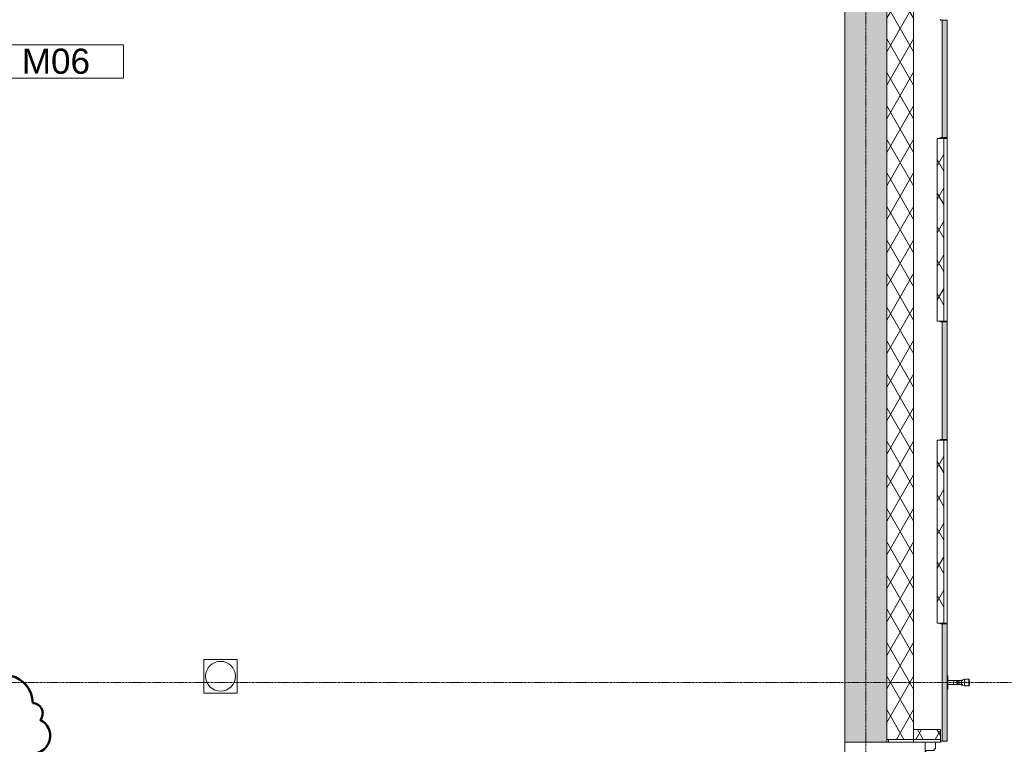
# Model space of a CAD drawing. Header units: millimetres. Extents: x 522 to 75900, y -25803 to 58941.
# Tile 131 of 134: x 48152 to 54026, y 45632 to 49952. Entities that reach past the tile are written whole.
import ezdxf

# ---------------------------------------------------------------- set-up
doc = ezdxf.new("R2010")
doc.units = ezdxf.units.MM
for name, pattern in [('Dot', [4.7625, 0, -4.7625]), ('Grid Line', [22.225, 12.7, -3.175, 3.175, -3.175]), ('Overhead', [3.96875, 2.38125, -1.5875])]:
    doc.linetypes.add(name, pattern=pattern)
for name, color, linetype, lineweight in [('00_Algemeen', 7, 'Dot', 9), ('22_Metselwerk', 7, 'Continuous', 9), ('30_Kozijnen-ramen-deuren', 7, 'Continuous', 9), ('42_Dekvloeren en vloersystemen', 7, 'Continuous', 9)]:
    doc.layers.add(name, color=color, linetype=linetype, lineweight=lineweight)
doc.layers.add('51_Binnenriolering', color=7, linetype='Continuous', lineweight=18, true_color=0x7f7f7f)
doc.styles.add('Arial_3', font='arial.ttf', dxfattribs={"height": 150})
pattern_1 = [(60, (0, 0), (-86.60254, 50), []), (120, (0, 0), (-86.60254, -50), [])]

# ---------------------------------------------------------------- blocks, each defined once
blk = doc.blocks.new('FRA_R12_AWT_CON_Betonwerk_R20_rvt-1-100 - Plattegrond - Begane grond')
at = {"layer": '22_Metselwerk', "lineweight": 13, "true_color": 0xc0c0c0}
h = blk.add_hatch(dxfattribs=at)
h.set_pattern_fill('FP_141', color=9, style=0, pattern_type=2)
h.set_pattern_definition([(45, (0, 0), (-106.06602, 106.06602), []), (135, (0, 0), (-106.06602, -106.06602), []), (50, (0, 0), (358.6306, -31.3759), [37.5, -412.5]), (355, (0, 0), (-69.3761, 376.0957), [30, -330]), (100.451, (29.9, -2.6), (289.2568, 344.7173), [31.87, -350.571]), (46.184, (0, 100), (533.62, -82.7615), [56.25, -618.75]), (96.636, (44.47, 93.1), (467.3284, 487.0622), [47.805, -525.856]), (351.184, (0, 100), (467.3326, 487.058), [45, -495]), (21, (50, 75), (298.4541, -201.3095), [37.5, -412.5]), (326, (50, 75), (121.6571, 362.5749), [30, -330]), (71.451, (74.87, 58.22), (420.112, 161.2621), [31.87, -350.571]), (37.5, (0, 0), (6.07993, 166.44693), [3.353, -322.647, 3.353, -331.647, -331.25]), (37.5, (0, 0), (6.07993, 166.44693), [-661, 3.353, -327.897]), (7.5, (0, 0), (131.53477, 197.20586), [3.353, -187.647, 3.353, -315.147, -126.25]), (7.5, (0, 0), (131.53477, 197.20586), [-509.5, 3.353, -122.897]), (327.5, (-111.5, 0), (266.91122, -11.27744), [3.353, -121.647, 3.353, -386.647, -517.5]), (327.5, (-111.5, 0), (266.91122, -11.27744), [-515, 3.353, -514.147]), (317.5, (-161.5, 0), (291.5931, 50.0525), [3.353, -159.147, 3.353, -255.647, -367.5]), (317.5, (-161.5, 0), (291.5931, 50.0525), [-421.5, 3.353, -364.147]), (317.5, (-161.5, 0), (291.5931, 50.0525), [3.353, -159.147, 3.353, -255.647, -367.5]), (317.5, (-161.5, 0), (291.5931, 50.0525), [-421.5, 3.353, -364.147])])
h.paths.add_polyline_path([(53171.6, 9850), (53325, 9850), (53325, 10380), (53075, 10380), (53075, 9850)], flags=0)
h.paths.add_polyline_path([(53325, 11420), (53325, 12180), (53075, 12180), (53075, 11420)], flags=0)
h.paths.add_polyline_path([(53075, 13220), (53325, 13220), (53325, 13980), (53075, 13980)], flags=0)
h.paths.add_polyline_path([(53325, 15020), (53325, 15780), (53075, 15780), (53075, 15020)], flags=0)
h.paths.add_polyline_path([(53075, 16820), (53325, 16820), (53325, 17580), (53075, 17580), (53075, 17357.1)], flags=0)
h.paths.add_polyline_path([(53075, 18620), (53325, 18620), (53325, 19380), (53075, 19380), (53075, 18940.1)], flags=0)
h.paths.add_polyline_path([(53325, 20420), (53325, 21180), (53075, 21180), (53075, 20420)], flags=0)
h.paths.add_polyline_path([(53075, 22220), (53325, 22220), (53325, 22980), (53075, 22980)], flags=0)
h.paths.add_polyline_path([(53325, 24020), (53325, 26545), (53075, 26545), (53075, 24020)], flags=0)
h.paths.add_polyline_path([(53325, 27645), (53325, 29445), (53075, 29445), (53075, 27645)], flags=0)
h.paths.add_polyline_path([(53325, 31245), (53325, 33045), (53075, 33045), (53075, 31245)], flags=0)
h.paths.add_polyline_path([(53325, 34845), (53325, 36645), (53075, 36645), (53075, 34845)], flags=0)
h.paths.add_polyline_path([(53171.6, 38445), (53325, 38445), (53325, 40245), (53075, 40245), (53075, 38445)], flags=0)
h.paths.add_polyline_path([(53075, 42045), (53325, 42045), (53325, 43845), (53075, 43845), (53075, 42684.9)], flags=0)
h.paths.add_polyline_path([(53325, 45645), (53325, 53325), (53075, 53325), (53075, 45645), (53171.6, 45645)], flags=0)
at = {"layer": '22_Metselwerk', "lineweight": 13}
for p, q in [((53325, 45645), (53325, 53325)), ((53075, 53075), (53075, 45645)), ((53075, 45645), (53325, 45645))]:
    blk.add_line(p, q, dxfattribs=at)
blk = doc.blocks.new('NLRS_74_PF_UN_vloerput rechte uitlaat_Aquaberg - VP1-5598395-100 - Plattegrond - Begane grond')
at = {"layer": '51_Binnenriolering'}
for p, q in [((100, 100), (-100, 100)), ((-100, 100), (-100, -100)), ((100, -100), (100, 100)), ((-100, -100), (100, -100))]:
    blk.add_line(p, q, dxfattribs=at)
for start, end in [(360, 180), (180, 360)]:
    blk.add_arc((0, 0), 89, start, end, dxfattribs=at)
blk = doc.blocks.new('NLRS_74_PF_UN_opstelling_tapkranen - GK-7510489-100 - Plattegrond - Begane grond')
at = {"layer": '51_Binnenriolering'}
for p, q in [((-40, 0), (-40, -5)), ((40, -5), (-40, -5)), ((-12.5, -5), (-12.5, -60)), ((12.5, -60), (12.5, -5)), ((40, -5), (40, 0)), ((-15, -85), (-20.2, -104.3)), ((-20.2, -104.3), (-20.2, -129.3)), ((-20.2, -104.3), (0, -104.3)), ((0, -85), (-15, -85)), ((-12.5, -60), (-7.4, -60)), ((-12.5, -60), (-12.5, -94.6)), ((-7.4, -60), (-12.5, -60)), ((15, -85), (0, -85)), ((0, -104.3), (20.2, -104.3)), ((7.4, -60), (12.5, -60)), ((12.5, -60), (7.4, -60)), ((12.5, -94.6), (12.5, -60)), ((20.2, -104.3), (15, -85)), ((20.2, -129.3), (20.2, -104.3)), ((-20.2, -129.3), (-16.6, -132.9)), ((-20.2, -129.3), (0, -129.3)), ((-11.8, -132.9), (0, -132.9)), ((0, -129.3), (20.2, -129.3)), ((0, -132.9), (11.8, -132.9)), ((16.6, -132.9), (20.2, -129.3))]:
    blk.add_line(p, q, dxfattribs=at)
at = {"layer": '51_Binnenriolering', "flags": 128}
blk.add_lwpolyline([(-12.5, -60), (-12.5, -60.5), (-12.5, -61), (-12.4, -61.5), (-12.3, -62), (-12.3, -62.5), (-12.1, -63), (-12, -63.5), (-11.9, -63.9), (-11.7, -64.4), (-11.5, -64.9), (-11.3, -65.3), (-11.1, -65.8), (-10.8, -66.2), (-10.6, -66.6), (-10.3, -67.1), (-10, -67.5), (-9.7, -67.9), (-9.4, -68.2), (-9.1, -68.6), (-8.7, -69), (-8.3, -69.3), (-8, -69.6), (-7.6, -69.9), (-7.2, -70.2), (-6.8, -70.5), (-6.3, -70.8), (-5.9, -71), (-5.4, -71.3), (-5, -71.5), (-4.5, -71.7), (-4.1, -71.8), (-3.6, -72), (-3.1, -72.1), (-2.6, -72.2), (-2.1, -72.3), (-1.6, -72.4), (-1.1, -72.4), (-0.6, -72.5), (-0.1, -72.5), (0.4, -72.5), (0.9, -72.5), (1.4, -72.4), (1.9, -72.4), (2.4, -72.3), (2.8, -72.2), (3.3, -72), (3.8, -71.9), (4.3, -71.7), (4.7, -71.6), (5.2, -71.4), (5.7, -71.1), (6.1, -70.9), (6.5, -70.7), (6.9, -70.4), (7.4, -70.1), (7.8, -69.8), (8.1, -69.5), (8.5, -69.2), (8.9, -68.8), (9.2, -68.4), (9.5, -68.1), (9.9, -67.7), (10.2, -67.3), (10.4, -66.9), (10.7, -66.4), (11, -66), (11.2, -65.6), (11.4, -65.1), (11.6, -64.7), (11.8, -64.2), (11.9, -63.7), (12.1, -63.2), (12.2, -62.7), (12.3, -62.3), (12.4, -61.8), (12.4, -61.3), (12.5, -60.8), (12.5, -60.3), (12.5, -60)], dxfattribs=at)
at = {"layer": '51_Binnenriolering'}
for start, end in [(360, 180), (180, 360)]:
    blk.add_arc((0, -50), 12.5, start, end, dxfattribs=at)
blk = doc.blocks.new('FRA-ULC-R12-W-UO_installatie_R20_rvt-1-100 - Plattegrond - Begane grond')
at = {"color": 8, "lineweight": 18, "true_color": 0x7f7f7f}
blk.add_blockref('NLRS_74_PF_UN_vloerput rechte uitlaat_Aquaberg - VP1-5598395-100 - Plattegrond - Begane grond', (49350.3, 46037.4), dxfattribs=at)
at = {"color": 8, "lineweight": 18, "true_color": 0x7f7f7f, "rotation": 89.99999999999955}
blk.add_blockref('NLRS_74_PF_UN_opstelling_tapkranen - GK-7510489-100 - Plattegrond - Begane grond', (53685, 46000), dxfattribs=at)
blk = doc.blocks.new('31_DO_PR dubbel - S1_DD_e_02-9830485-100 - Plattegrond - Begane grond')
at = {"layer": '00_Algemeen', "linetype": 'Continuous', "true_color": 0xc0c0c0}
h = blk.add_hatch(dxfattribs=at)
h.set_pattern_fill('FP_151', color=9, style=0, pattern_type=2)
h.set_pattern_definition([(135, (44865.85, -53666.5), (-70.71068, -70.71068), [])])
h.paths.add_polyline_path([(1020.8, -88.8), (1020.8, -51.5), (980.8, -51.5), (980.8, -59), (970.8, -59), (970.8, -108.5), (955.8, -108.5), (955.8, -111.5), (1020.8, -111.5)], flags=0)
h.paths.add_polyline_path([(-714.2, -108.5), (-729.2, -108.5), (-729.2, -59), (-739.2, -59), (-739.2, -51.5), (-779.2, -51.5), (-779.2, -111.5), (-714.2, -111.5)], flags=0)
at = {"layer": '00_Algemeen', "linetype": 'Continuous'}
for p, q in [((-303.5, 173.5), (-303.5, -336.5)), ((545.2, 173.5), (545.2, -336.5)), ((-261.1, 45.8), (-303.5, 88.2)), ((587.6, 45.8), (545.2, 88.2)), ((-345.9, -39.1), (-303.5, 3.4)), ((-303.5, 3.4), (-261.1, 45.8)), ((502.8, -39.1), (545.2, 3.4)), ((545.2, 3.4), (587.6, 45.8)), ((-303.5, -81.5), (-345.9, -39.1)), ((545.2, -81.5), (502.8, -39.1)), ((-261.1, -123.9), (-303.5, -81.5)), ((587.6, -123.9), (545.2, -81.5)), ((-345.9, -208.8), (-303.5, -166.4)), ((-303.5, -166.4), (-261.1, -123.9)), ((502.8, -208.8), (545.2, -166.4)), ((545.2, -166.4), (587.6, -123.9)), ((-303.5, -251.2), (-345.9, -208.8)), ((545.2, -251.2), (502.8, -208.8))]:
    blk.add_line(p, q, dxfattribs=at)
at = {"layer": '30_Kozijnen-ramen-deuren'}
for p, q in [((-739.2, -51.5), (-779.2, -51.5)), ((-779.2, -51.5), (-779.2, -111.5)), ((-739.2, -59), (-739.2, -51.5)), ((1020.8, -51.5), (980.8, -51.5)), ((980.8, -51.5), (980.8, -59)), ((1020.8, -111.5), (1020.8, -51.5)), ((-779.2, -111.5), (-714.2, -111.5)), ((-729.2, -59), (-739.2, -59)), ((-729.2, -108.5), (-729.2, -59)), ((-714.2, -108.5), (-729.2, -108.5)), ((-714.2, -111.5), (-714.2, -108.5)), ((970.8, -108.5), (955.8, -108.5)), ((955.8, -108.5), (955.8, -111.5)), ((955.8, -111.5), (1020.8, -111.5)), ((980.8, -59), (970.8, -59)), ((970.8, -59), (970.8, -108.5))]:
    blk.add_line(p, q, dxfattribs=at)
blk = doc.blocks.new('00_TAG-WA_VTW_wall_tag - VTW_Type Mark_7x2-11216409-100 - Plattegrond - Begane grond')
at = {"layer": '00_Algemeen', "linetype": 'Continuous', "true_color": 0x0000ff}
blk.add_hatch(color=5, dxfattribs=at).paths.add_polyline_path([(0, -2), (-1, 0), (1, 0)], flags=0)
at = {"layer": '00_Algemeen', "linetype": 'Continuous'}
for p, q in [((-1, 7), (-1, 0)), ((1, 7), (-1, 7)), ((1, 0), (1, 7)), ((-1, 0), (1, 0)), ((1, 0), (-1, 0)), ((-1, 0), (0, -2)), ((0, -2), (1, 0))]:
    blk.add_line(p, q, dxfattribs=at)
blk = doc.blocks.new('Family - ___-11220934-100 - Plattegrond - Begane grond')
at = {"layer": '00_Algemeen', "color": 1, "linetype": 'Continuous', "lineweight": 50, "true_color": 0xff0000}
for centre, radius, start, end in [((47732, 53200), 168, 0, 154.79123), ((47516, 53200), 96, 48.18969, 180), ((47420, 53034.3), 165.7, 90, 244.79123), ((47900, 53105.3), 94.7, 318.18969, 90), ((47900, 52892.3), 165.7, 270, 64.79123), ((47420, 52821.3), 94.7, 138.18969, 270), ((47420, 52560.9), 165.7, 90, 244.79123), ((47900, 52631.9), 94.7, 318.18969, 90), ((47900, 52418.8), 165.7, 270, 64.79123), ((47420, 52347.8), 94.7, 138.18969, 270), ((47420, 52087.4), 165.7, 90, 244.79123), ((47900, 52158.4), 94.7, 318.18969, 90), ((47900, 51945.4), 165.7, 270, 64.79123), ((47420, 51874.4), 94.7, 138.18969, 270), ((47420, 51614), 165.7, 90, 244.79123), ((47900, 51685), 94.7, 318.18969, 90), ((47900, 51472), 165.7, 270, 64.79123), ((47420, 51400.9), 94.7, 138.18969, 270), ((47420, 51140.5), 165.7, 90, 244.79123), ((47900, 51211.6), 94.7, 318.18969, 90), ((47900, 50998.5), 165.7, 270, 64.79123), ((47420, 50927.5), 94.7, 138.18969, 270), ((47420, 50667.1), 165.7, 90, 244.79123), ((47900, 50738.1), 94.7, 318.18969, 90), ((47900, 50525.1), 165.7, 270, 64.79123), ((47420, 50454.1), 94.7, 138.18969, 270), ((47420, 50193.7), 165.7, 90, 244.79123), ((47900, 50264.7), 94.7, 318.18969, 90), ((47900, 50051.6), 165.7, 270, 64.79123), ((47420, 49980.6), 94.7, 138.18969, 270), ((47420, 49720.2), 165.7, 90, 244.79123), ((47900, 49791.2), 94.7, 318.18969, 90), ((47900, 49578.2), 165.7, 270, 64.79123), ((47420, 49507.2), 94.7, 138.18969, 270), ((47420, 49246.8), 165.7, 90, 244.79123), ((47900, 49317.8), 94.7, 318.18969, 90), ((47900, 49104.8), 165.7, 270, 64.79123), ((47420, 49033.7), 94.7, 138.18969, 270), ((47420, 48773.4), 165.7, 90, 244.79123), ((47900, 48844.4), 94.7, 318.18969, 90), ((47900, 48631.3), 165.7, 270, 64.79123), ((47420, 48560.3), 94.7, 138.18969, 270), ((47420, 48299.9), 165.7, 90, 244.79123), ((47900, 48370.9), 94.7, 318.18969, 90), ((47900, 48157.9), 165.7, 270, 64.79123), ((47420, 48086.9), 94.7, 138.18969, 270), ((47420, 47826.5), 165.7, 90, 244.79123), ((47900, 47897.5), 94.7, 318.18969, 90), ((47900, 47684.5), 165.7, 270, 64.79123), ((47420, 47613.4), 94.7, 138.18969, 270), ((47420, 47353), 165.7, 90, 244.79123), ((47900, 47424.1), 94.7, 318.18969, 90), ((47900, 47211), 165.7, 270, 64.79123), ((47420, 47140), 94.7, 138.18969, 270), ((47420, 46879.6), 165.7, 90, 244.79123), ((47900, 46950.6), 94.7, 318.18969, 90), ((47900, 46737.6), 165.7, 270, 64.79123), ((47420, 46666.6), 94.7, 138.18969, 270), ((47420, 46406.2), 165.7, 90, 244.79123), ((47900, 46477.2), 94.7, 318.18969, 90), ((47900, 46264.1), 165.7, 270, 64.79123), ((47420, 46193.1), 94.7, 138.18969, 270), ((47420, 45932.7), 165.7, 90, 244.79123), ((47900, 46003.7), 94.7, 318.18969, 90), ((44240.6, 45877.5), 167.2, 0, 154.79123), ((44718.3, 45877.5), 167.2, 0, 154.79123), ((45196.1, 45877.5), 167.2, 0, 154.79123), ((45673.9, 45877.5), 167.2, 0, 154.79123), ((46151.7, 45877.5), 167.2, 0, 154.79123), ((46629.4, 45877.5), 167.2, 0, 154.79123), ((47107.2, 45877.5), 167.2, 0, 154.79123), ((47585, 45877.5), 167.2, 0, 154.79123), ((48062.8, 45877.5), 167.2, 0, 154.79123), ((44025.6, 45877.5), 95.6, 48.18969, 180), ((44503.3, 45877.5), 95.6, 48.18969, 180), ((44981.1, 45877.5), 95.6, 48.18969, 180), ((45458.9, 45877.5), 95.6, 48.18969, 180), ((45936.7, 45877.5), 95.6, 48.18969, 180), ((46414.4, 45877.5), 95.6, 48.18969, 180), ((46892.2, 45877.5), 95.6, 48.18969, 180), ((47370, 45877.5), 95.6, 48.18969, 180), ((47847.8, 45877.5), 95.6, 48.18969, 180), ((47900, 45790.7), 165.7, 270, 64.79123), ((43930, 45772.5), 105, 90, 244.79123), ((48230, 45817.5), 60, 318.18969, 90), ((47420, 45719.7), 94.7, 138.18969, 270), ((48230, 45682.5), 105, 270, 64.79123), ((43930, 45637.5), 60, 138.18969, 270), ((47588, 45625), 168, 180, 334.79123), ((47804, 45625), 96, 228.18969, 0), ((44097.2, 45577.5), 167.2, 180, 334.79123), ((44312.2, 45577.5), 95.6, 228.18969, 0), ((44575, 45577.5), 167.2, 180, 334.79123), ((44790, 45577.5), 95.6, 228.18969, 0), ((45052.8, 45577.5), 167.2, 180, 334.79123), ((45267.8, 45577.5), 95.6, 228.18969, 0), ((45530.6, 45577.5), 167.2, 180, 334.79123), ((45745.6, 45577.5), 95.6, 228.18969, 0), ((46008.3, 45577.5), 167.2, 180, 334.79123), ((46223.3, 45577.5), 95.6, 228.18969, 0), ((46486.1, 45577.5), 167.2, 180, 334.79123), ((46701.1, 45577.5), 95.6, 228.18969, 0), ((46963.9, 45577.5), 167.2, 180, 334.79123), ((47178.9, 45577.5), 95.6, 228.18969, 0), ((47441.7, 45577.5), 167.2, 180, 334.79123), ((47656.7, 45577.5), 95.6, 228.18969, 0), ((47919.4, 45577.5), 167.2, 180, 334.79123), ((48134.4, 45577.5), 95.6, 228.18969, 0)]:
    blk.add_arc(centre, radius, start, end, dxfattribs=at)

msp = doc.modelspace()

# ---------------------------------------------------------------- hatches: boundary and pattern name
at = {"layer": '22_Metselwerk', "true_color": 0xc0c0c0}
h = msp.add_hatch(dxfattribs=at)
h.set_pattern_fill('FP_65', color=9, angle=225, style=0, pattern_type=2)
h.set_pattern_definition([(45, (0, 0), (-88.38835, 88.38835), []), (45, (3e-13, 88.39), (-88.38835, 88.38835), [62.5, -312.5])])
h.paths.add_polyline_path([(53655, 27650), (53685, 27650), (53685, 28350), (53655, 28350), (53655, 28042.3)], flags=0)
h.paths.add_polyline_path([(53655, 31250), (53685, 31250), (53685, 31950), (53655, 31950), (53655, 31406.1)], flags=0)
h.paths.add_polyline_path([(53655, 34850), (53685, 34850), (53685, 35550), (53655, 35550)], flags=0)
h.paths.add_polyline_path([(53685, 38450), (53685, 39150), (53655, 39150), (53655, 38450)], flags=0)
h.paths.add_polyline_path([(53685, 42050), (53685, 42750), (53655, 42750), (53655, 42050)], flags=0)
h.paths.add_polyline_path([(53685, 45650), (53685, 46350), (53655, 46350), (53655, 45650)], flags=0)
h.paths.add_polyline_path([(53685, 47450), (53685, 48150), (53655, 48150), (53655, 47450)], flags=0)
h.paths.add_polyline_path([(53685, 49250), (53685, 49950), (53655, 49950), (53655, 49250)], flags=0)
h.paths.add_polyline_path([(53685, 51050), (53685, 51750), (53655, 51750), (53655, 51050)], flags=0)
h.paths.add_polyline_path([(53655, 52850), (53685, 52850), (53685, 53355.7), (53655, 53385.7), (53655, 53145.3)], flags=0)
h = msp.add_hatch(dxfattribs=at)
h.set_pattern_fill('FP_2', color=9, angle=240, style=0, pattern_type=2)
h.set_pattern_definition(pattern_1)
h.paths.add_polyline_path([(53485, 45720), (53485, 53312.5), (53325, 53312.5), (53325, 45720)], flags=0)
h = msp.add_hatch(dxfattribs=at)
h.set_pattern_fill('FP_2', color=9, angle=240, style=0, pattern_type=2)
h.set_pattern_definition(pattern_1)
h.paths.add_polyline_path([(53625, 48155), (53665, 48155), (53665, 49245), (53625, 49245), (53625, 49016.8)], flags=0)
h = msp.add_hatch(dxfattribs=at)
h.set_pattern_fill('FP_2', color=9, angle=240, style=0, pattern_type=2)
h.set_pattern_definition(pattern_1)
h.paths.add_polyline_path([(53625, 46355), (53665, 46355), (53665, 47445), (53625, 47445), (53625, 46642.4)], flags=0)
h = msp.add_hatch(dxfattribs=at)
h.set_pattern_fill('FP_9', color=9, angle=-120, style=0, pattern_type=2)
h.set_pattern_definition([(60, (0, 0), (-86.60254, 50), []), (120, (0, 0), (-86.60254, -50), [])])
h.paths.add_polyline_path([(53577.7, 45661), (53645, 45661), (53645, 45720), (53325, 45720), (53325, 45661)], flags=0)
h = msp.add_hatch(dxfattribs=at)
h.set_pattern_fill('FP_208', color=9, angle=-90, style=0, pattern_type=2)
h.set_pattern_definition([(90, (53685, 45645), (-500, 3e-14), []), (90, (53735, 45645), (-500, 3e-14), []), (90, (53785, 45645), (-500, 3e-14), []), (90, (53835, 45645), (-500, 3e-14), [])])
h.paths.add_polyline_path([(53577.7, 45645), (53645, 45645), (53645, 45661), (53325, 45661), (53325, 45645)], flags=0)

# ---------------------------------------------------------------- linework, layer by layer
at = {"layer": '00_Algemeen', "color": 16, "linetype": 'Grid Line', "true_color": 0x800000}
for p, q in [((53200, 4084), (53200, 58341)), ((5155.6, 46000), (57181.4, 46000))]:
    msp.add_line(p, q, dxfattribs=at)
at = {"layer": '00_Algemeen', "linetype": 'Continuous'}
for p, q in [((53325, 45720), (53325, 45645)), ((53485, 45720), (53485, 45645)), ((53645, 45720), (53485, 45720)), ((53645, 45645), (53645, 45720))]:
    msp.add_line(p, q, dxfattribs=at)
at = {"layer": '00_Algemeen', "linetype": 'Overhead'}
msp.add_line((53075, 45650), (53075, 43850), dxfattribs=at)
at = {"layer": '22_Metselwerk'}
for p, q in [((53325, 53312.5), (53325, 45720)), ((53485, 45720), (53485, 53312.5)), ((53645, 49950), (53645, 49955)), ((53685, 49950), (53645, 49950)), ((53655, 49250), (53655, 49950)), ((53685, 49250), (53685, 49950)), ((53685, 49245), (53625, 49245)), ((53625, 49245), (53625, 48155)), ((53645, 49245), (53645, 49250)), ((53645, 49250), (53685, 49250)), ((53665, 49245), (53665, 48155)), ((53685, 48155), (53685, 49245)), ((53625, 48155), (53685, 48155)), ((53645, 48150), (53645, 48155)), ((53685, 48150), (53645, 48150)), ((53655, 47450), (53655, 48150)), ((53685, 47450), (53685, 48150)), ((53685, 47445), (53625, 47445)), ((53625, 47445), (53625, 46355)), ((53645, 47445), (53645, 47450)), ((53645, 47450), (53685, 47450)), ((53665, 47445), (53665, 46355)), ((53685, 46355), (53685, 47445)), ((53625, 46355), (53685, 46355)), ((53645, 46350), (53645, 46355)), ((53685, 46350), (53645, 46350)), ((53655, 45650), (53655, 46350)), ((53685, 45650), (53685, 46350)), ((53645, 45661), (53325, 45661)), ((53325, 45645), (53645, 45645)), ((53645, 45650), (53685, 45650))]:
    msp.add_line(p, q, dxfattribs=at)
at = {"layer": '42_Dekvloeren en vloersystemen', "color": 7, "true_color": 0xffffff}
msp.add_line((53075, 45634.9), (53075, 45645), dxfattribs=at)

# ---------------------------------------------------------------- block references
at = {"lineweight": 5}
for name in ['FRA_R12_AWT_CON_Betonwerk_R20_rvt-1-100 - Plattegrond - Begane grond', 'FRA-ULC-R12-W-UO_installatie_R20_rvt-1-100 - Plattegrond - Begane grond']:
    msp.add_blockref(name, (0, 0), dxfattribs=at)
at = {"layer": '00_Algemeen', "color": 1, "linetype": 'Continuous', "lineweight": 50, "true_color": 0xff0000}
msp.add_blockref('Family - ___-11220934-100 - Plattegrond - Begane grond', (0, 0), dxfattribs=at)
at = {"layer": '00_Algemeen', "linetype": 'Continuous', "xscale": 99.99999999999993, "yscale": 99.99999999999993, "zscale": 99.99999999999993, "rotation": 270.0000000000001}
msp.add_blockref('00_TAG-WA_VTW_wall_tag - VTW_Type Mark_7x2-11216409-100 - Plattegrond - Begane grond', (48070.8, 49702.9), dxfattribs=at)
at = {"layer": '30_Kozijnen-ramen-deuren', "rotation": 270}
msp.add_blockref('31_DO_PR dubbel - S1_DD_e_02-9830485-100 - Plattegrond - Begane grond', (53666.5, 44865.8), dxfattribs=at)

# ---------------------------------------------------------------- texts
at = {"layer": '00_Algemeen', "color": 5, "linetype": 'Continuous', "true_color": 0x0000ff, "insert": (48164.8, 49780), "char_height": 150, "width": 505.063, "attachment_point": 1, "style": 'Arial_3'}
msp.add_mtext('M06', dxfattribs=at)

doc.saveas('drawing.dxf')
